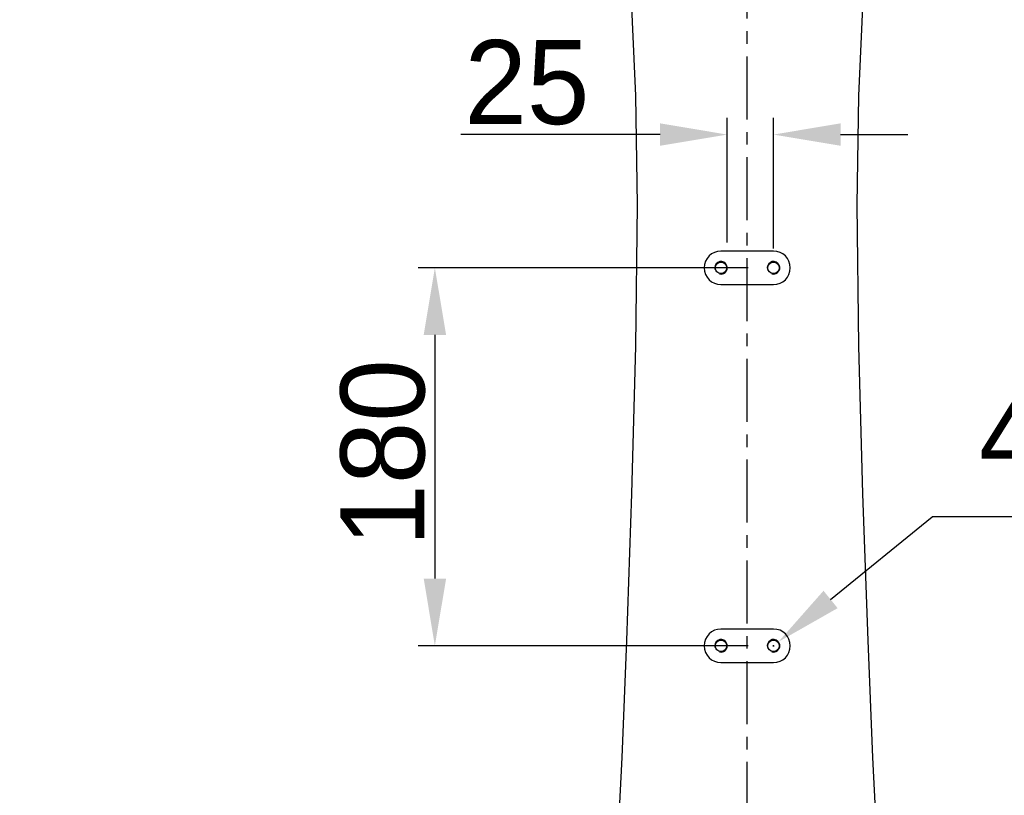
# Model space of a CAD drawing. Header units: millimetres. Extents: x 4086 to 10416, y 123 to 1549.
# Tile 35 of 99: x 6961 to 7078, y 781 to 873. Entities that reach past the tile are written whole.
import ezdxf

# ---------------------------------------------------------------- set-up
doc = ezdxf.new("R2010")
doc.units = ezdxf.units.MM
doc.linetypes.add('CENTER', pattern=[0.6, 0.375, -0.075, 0.075, -0.075])
for name, color, linetype in [('中心线', 7, 'Continuous'), ('外形图', 7, 'Continuous'), ('尺寸标注', 7, 'Continuous')]:
    doc.layers.add(name, color=color, linetype=linetype)
doc.styles.add('思源黑', font='SourceHanSansCN-Normal.ttf')
doc.dimstyles.new('尺寸标注_1_4比例中六', dxfattribs={"dimtxt": 10, "dimasz": 8, "dimexe": 2, "dimexo": 1.5, "dimgap": 1, "dimtad": 1, "dimdec": 1, "dimlfac": 4, "dimdsep": 46, "dimtxsty": '思源黑', "dimcen": 0.09, "dimadec": 0, "dimazin": 0, "dimtp": 0.01, "dimtm": 0.01, "dimtfac": 1, "dimtdec": 1, "dimtofl": 0, "dimtmove": 0, "dimatfit": 3, "dimfxl": 1, "dimtolj": 1, "dimarcsym": 0})
doc.dimstyles.new('尺寸标注_1_4比例中六弯折', dxfattribs={"dimtxt": 10, "dimasz": 8, "dimexe": 2, "dimexo": 1.5, "dimgap": 1, "dimtad": 1, "dimtih": 1, "dimtoh": 1, "dimdec": 1, "dimlfac": 4, "dimdsep": 46, "dimtxsty": '思源黑', "dimcen": 0.09, "dimadec": 0, "dimazin": 0, "dimtp": 0.01, "dimtm": 0.01, "dimtfac": 1, "dimtdec": 1, "dimtofl": 0, "dimtmove": 0, "dimatfit": 3, "dimfxl": 1, "dimtolj": 1, "dimarcsym": 0})

# ---------------------------------------------------------------- blocks, each defined once
blk = doc.blocks.new('*D783')
at = {"layer": 'Defpoints', "color": 0}
for p in [(7026.39, 897.08), (6883.24, 744.58), (7027.22, 744.58)]:
    blk.add_point(p, dxfattribs=at)
at = {"layer": '尺寸标注', "color": 0, "lineweight": -2}
for p, q in [((7024.89, 897.08), (6881.24, 897.08)), ((6883.24, 889.08), (6883.24, 752.58)), ((7025.72, 744.58), (6881.24, 744.58))]:
    blk.add_line(p, q, dxfattribs=at)
at = {"layer": '尺寸标注', "color": 0}
for points in [[(6884.57, 889.08), (6881.9, 889.08), (6883.24, 897.08)], [(6881.9, 752.58), (6884.57, 752.58), (6883.24, 744.58)]]:
    blk.add_solid(points, dxfattribs=at)
at = {"layer": '尺寸标注', "color": 0, "insert": (6877.06, 820.68), "char_height": 10, "attachment_point": 5, "rotation": 90, "style": '思源黑'}
blk.add_mtext('\\A1;610', dxfattribs=at)
blk = doc.blocks.new('*D785')
at = {"layer": 'Defpoints', "color": 0}
for p in [(7064.45, 945.7), (6856.6, 632.08), (6970.34, 632.08)]:
    blk.add_point(p, dxfattribs=at)
at = {"layer": '尺寸标注', "color": 0, "lineweight": -2}
for p, q in [((7062.95, 945.7), (6854.6, 945.7)), ((6856.6, 937.7), (6856.6, 640.08)), ((6968.84, 632.08), (6854.6, 632.08))]:
    blk.add_line(p, q, dxfattribs=at)
at = {"layer": '尺寸标注', "color": 0}
for points in [[(6857.93, 937.7), (6855.27, 937.7), (6856.6, 945.7)], [(6855.27, 640.08), (6857.93, 640.08), (6856.6, 632.08)]]:
    blk.add_solid(points, dxfattribs=at)
at = {"layer": '尺寸标注', "color": 0, "insert": (6850.42, 789.19), "char_height": 10, "attachment_point": 5, "rotation": 90, "style": '思源黑'}
blk.add_mtext('\\A1;1256.5', dxfattribs=at)
blk = doc.blocks.new('*D790')
at = {"layer": 'Defpoints', "color": 0}
for p in [(7237.12, 919.2), (7010.2, 627.19), (7010.2, 585.08)]:
    blk.add_point(p, dxfattribs=at)
at = {"layer": '尺寸标注', "color": 0, "lineweight": -2}
for p, q in [((7237.12, 917.7), (7237.12, 583.08)), ((7010.2, 625.69), (7010.2, 583.08)), ((7229.12, 585.08), (7018.2, 585.08))]:
    blk.add_line(p, q, dxfattribs=at)
at = {"layer": '尺寸标注', "color": 0}
for points in [[(7018.2, 586.41), (7018.2, 583.75), (7010.2, 585.08)], [(7229.12, 583.75), (7229.12, 586.41), (7237.12, 585.08)]]:
    blk.add_solid(points, dxfattribs=at)
at = {"layer": '尺寸标注', "color": 0, "insert": (7123.37, 591.26), "char_height": 10, "attachment_point": 5, "rotation": 0, "style": '思源黑'}
blk.add_mtext('\\A1;907.7', dxfattribs=at)
blk = doc.blocks.new('*D807')
at = {"layer": 'Defpoints', "color": 0}
for p in [(7050.82, 859.19), (7045.32, 844.83), (7050.82, 844.14)]:
    blk.add_point(p, dxfattribs=at)
at = {"layer": '尺寸标注', "color": 0, "lineweight": -2}
for p, q in [((7045.32, 846.33), (7045.32, 861.19)), ((7050.82, 845.64), (7050.82, 861.19)), ((7037.32, 859.19), (7013.61, 859.19)), ((7058.82, 859.19), (7066.82, 859.19))]:
    blk.add_line(p, q, dxfattribs=at)
at = {"layer": '尺寸标注', "color": 0}
for points in [[(7037.32, 857.86), (7037.32, 860.53), (7045.32, 859.19)], [(7058.82, 860.53), (7058.82, 857.86), (7050.82, 859.19)]]:
    blk.add_solid(points, dxfattribs=at)
at = {"layer": '尺寸标注', "color": 0, "insert": (7021.47, 865.37), "char_height": 10, "attachment_point": 5, "style": '思源黑'}
blk.add_mtext('\\A1;25', dxfattribs=at)
blk = doc.blocks.new('*D808')
at = {"layer": 'Defpoints', "color": 0}
for p in [(7049.32, 843.33), (7010.51, 798.33), (7049.32, 798.33)]:
    blk.add_point(p, dxfattribs=at)
at = {"layer": '尺寸标注', "color": 0, "lineweight": -2}
for p, q in [((7047.82, 843.33), (7008.51, 843.33)), ((7010.51, 835.33), (7010.51, 806.33)), ((7047.82, 798.33), (7008.51, 798.33))]:
    blk.add_line(p, q, dxfattribs=at)
at = {"layer": '尺寸标注', "color": 0}
for points in [[(7011.85, 835.33), (7009.18, 835.33), (7010.51, 843.33)], [(7009.18, 806.33), (7011.85, 806.33), (7010.51, 798.33)]]:
    blk.add_solid(points, dxfattribs=at)
at = {"layer": '尺寸标注', "color": 0, "insert": (7004.34, 821.29), "char_height": 10, "attachment_point": 5, "rotation": 90, "style": '思源黑'}
blk.add_mtext('\\A1;180', dxfattribs=at)
blk = doc.blocks.new('*D809')
at = {"layer": 'Defpoints', "color": 0}
for p in [(7051.41, 798.8), (7050.24, 797.85)]:
    blk.add_point(p, dxfattribs=at)
at = {"layer": '尺寸标注', "color": 0, "lineweight": -2}
for p in [(7057.62, 803.84), (7162.75, 813.67)]:
    blk.add_line(p, (7069.73, 813.67), dxfattribs=at)
at = {"layer": '尺寸标注', "color": 0}
for p, q in [((7050.73, 798.33), (7050.91, 798.33)), ((7050.82, 798.24), (7050.82, 798.42))]:
    blk.add_line(p, q, dxfattribs=at)
blk.add_solid([(7056.78, 804.88), (7058.46, 802.81), (7051.41, 798.8)], dxfattribs=at)
at = {"layer": '尺寸标注', "color": 0, "insert": (7116.74, 821.83), "char_height": 10, "attachment_point": 5, "style": '思源黑'}
blk.add_mtext('\\A1;4×M5{\\A1; \\fSource Han Sans CN Normal|b0|i0|c0|p34;\\C7;through}', dxfattribs=at)

msp = doc.modelspace()

# ---------------------------------------------------------------- linework, layer by layer
at = {"layer": '中心线', "linetype": 'CENTER', "ltscale": 20}
msp.add_line((7047.7, 764.994), (7047.7, 880.113), dxfattribs=at)
at = {"layer": '外形图', "linetype": 'Continuous'}
for p, q in [((7050.825, 845.327), (7044.575, 845.327)), ((7044.575, 841.327), (7050.825, 841.327)), ((7050.825, 800.327), (7044.575, 800.327)), ((7044.575, 796.327), (7050.825, 796.327))]:
    msp.add_line(p, q, dxfattribs=at)
for points in [[(7032.896, 889.423), (7033.819, 877.055), (7034.409, 863.8), (7034.599, 850.843)], [(7060.801, 850.843), (7060.99, 863.8), (7061.58, 877.054)], [(7034.599, 850.843), (7034.408, 833.992), (7033.919, 816.432), (7033.314, 798.965)], [(7062.085, 798.965), (7061.48, 816.432), (7060.991, 833.992), (7060.801, 850.843)], [(7033.314, 798.965), (7032.756, 785.041), (7032.037, 771.015)], [(7064.185, 757.816), (7063.362, 771.015), (7062.643, 785.041), (7062.085, 798.965)]]:
    msp.add_lwpolyline(points, dxfattribs=at)
for centre in [(7044.575, 843.327), (7050.825, 843.327), (7044.575, 798.327), (7050.825, 798.327)]:
    msp.add_circle(centre, 0.688, dxfattribs=at)
for centre, radius, start, end in [((7044.575, 843.327), 2, 90, 270), ((7050.825, 843.327), 2, 270, 90), ((7044.575, 843.327), 0.75, 255, 195), ((7050.825, 843.327), 0.75, 255, 195), ((7044.575, 798.327), 2, 90, 270), ((7050.825, 798.327), 2, 270, 90), ((7044.575, 798.327), 0.75, 255, 195), ((7050.825, 798.327), 0.75, 255, 195)]:
    msp.add_arc(centre, radius, start, end, dxfattribs=at)
msp.add_open_spline([(7047.7, 840.597), (7047.7, 840.668), (7047.701, 840.881), (7047.705, 841.095), (7047.7, 841.238)], degree=3, knots=[0, 0, 0, 0, 3812.4917506, 11564.9716266, 11564.9716266, 11564.9716266, 11564.9716266], dxfattribs=at)

# ---------------------------------------------------------------- dimensions: what is measured, and where the dimension line sits
at = {"layer": '尺寸标注'}
dim = msp.add_linear_dim(base=(6856.601, 632.077), p1=(7064.45, 945.702), p2=(6970.336, 632.077), angle=270, text='1256.5', dimstyle='尺寸标注_1_4比例中六', dxfattribs=at)
dim.commit()
dim.dimension.update_dxf_attribs({"geometry": '*D785', "text_midpoint": (6856.601, 789.195), "dimtype": 160})
for base, p1, p2, angle, picture, middle in [((7010.2, 585.08), (7237.125, 919.202), (7010.2, 627.191), 180, '*D790', (7123.369, 585.08)), ((6883.238, 744.577), (7026.394, 897.077), (7027.223, 744.577), 270, '*D783', (6883.238, 820.681)), ((7010.513, 798.327), (7049.325, 843.327), (7049.325, 798.327), 270, '*D808', (7010.513, 821.291))]:
    dim = msp.add_linear_dim(base=base, p1=p1, p2=p2, angle=angle, dimstyle='尺寸标注_1_4比例中六', dxfattribs=at)
    dim.commit()
    dim.dimension.update_dxf_attribs({"geometry": picture, "text_midpoint": middle, "dimtype": 160})
dim = msp.add_linear_dim(base=(7050.825, 859.194), p1=(7045.325, 844.827), p2=(7050.825, 844.14), text='25', dimstyle='尺寸标注_1_4比例中六', dxfattribs=at)
dim.commit()
dim.dimension.update_dxf_attribs({"geometry": '*D807', "text_midpoint": (7021.467, 859.194), "dimtype": 160})
dim = msp.add_diameter_dim_2p(p1=(7050.242, 797.855), p2=(7051.407, 798.8), text='4×M5{\\A1; \\fSource Han Sans CN Normal|b0|i0|c0|p34;\\C7;through}', dimstyle='尺寸标注_1_4比例中六弯折', override={"dimtxsty": '思源黑'}, dxfattribs=at)
dim.commit()
dim.dimension.update_dxf_attribs({"geometry": '*D809', "text_midpoint": (7116.74, 813.674), "dimtype": 163})

doc.saveas('drawing.dxf')
